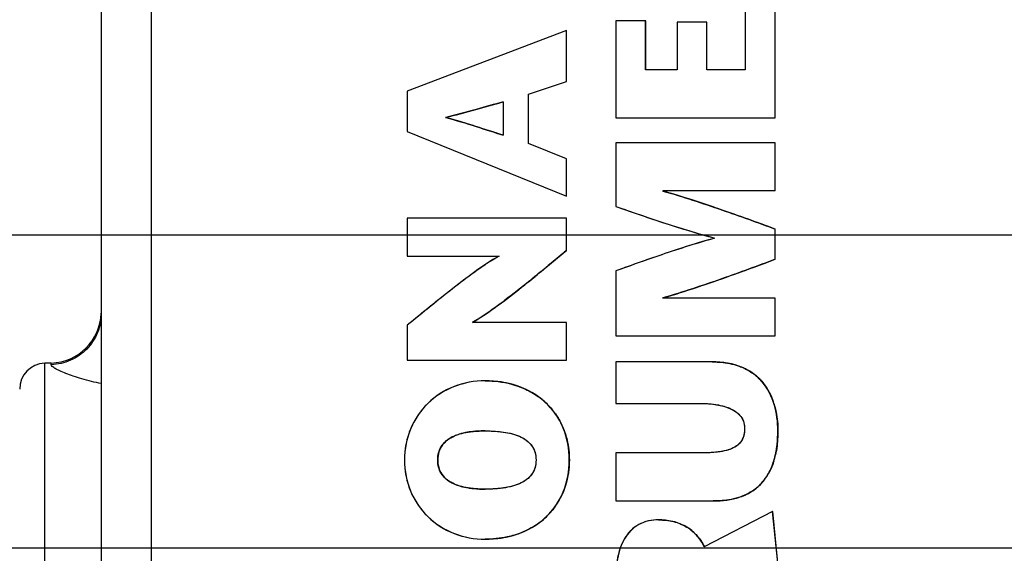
# Model space of a CAD drawing. Header units: inches. Extents: x 0 to 34, y 0 to 22.
# Tile 6 of 59: x 4.741 to 6.237, y 11.53 to 12.342. Entities that reach past the tile are written whole.
import ezdxf

# ---------------------------------------------------------------- set-up
doc = ezdxf.new("R2010")
doc.units = ezdxf.units.IN
doc.header["$LTSCALE"] = 1.87
doc.header["$MEASUREMENT"] = 0
doc.layers.get('0').update_dxf_attribs({"linetype": 'CONTINUOUS'})
doc.layers.add('DETAIL', color=7, linetype='CONTINUOUS')
doc.layers.add('DIMENSIONS', color=7, linetype='CONTINUOUS')
doc.styles.get("Standard").update_dxf_attribs({"font": 'txt', "width": 0.8})
doc.dimstyles.new('DIMSTYLE_1', dxfattribs={"dimtxt": 0.125, "dimasz": 0.18, "dimexe": 0.125, "dimexo": 0.0625, "dimgap": 0.03125, "dimtad": 0, "dimtih": 1, "dimtoh": 1, "dimlfac": 0.5, "dimzin": 4, "dimdsep": 46, "dimtxsty": 'STANDARD', "dimblk": '_FILLED', "dimblk1": '_FILLED', "dimblk2": '_FILLED', "dimcen": 0.09, "dimadec": 0, "dimazin": 0, "dimtp": 0.01, "dimtm": 0.01, "dimtfac": 1, "dimtofl": 0, "dimtmove": 0, "dimatfit": 3, "dimldrblk": '_FILLED', "dimfxl": 1, "dimtolj": 1, "dimtzin": 4, "dimarcsym": 0})
doc.dimstyles.new('DIMSTYLE_2', dxfattribs={"dimtxt": 0.125, "dimasz": 0.18, "dimexe": 0.125, "dimexo": 0.0625, "dimgap": 0.03125, "dimtad": 0, "dimtih": 1, "dimtoh": 1, "dimlfac": 0.5, "dimzin": 4, "dimdsep": 46, "dimtxsty": 'STANDARD', "dimblk": '_FILLED', "dimblk1": '_FILLED', "dimblk2": '_FILLED', "dimcen": 0.09, "dimadec": 0, "dimazin": 0, "dimtp": 0.001, "dimtm": 0.001, "dimtfac": 1, "dimtofl": 0, "dimtmove": 0, "dimatfit": 3, "dimldrblk": '_FILLED', "dimfxl": 1, "dimtolj": 1, "dimtzin": 4, "dimarcsym": 0})
doc.dimstyles.get("Standard").update_dxf_attribs({"dimtxt": 0.125, "dimasz": 0.18, "dimexe": 0.125, "dimexo": 0.0625, "dimgap": 0.09, "dimtad": 0, "dimtih": 1, "dimtoh": 1, "dimdec": 3, "dimzin": 4, "dimdsep": 46, "dimtxsty": 'STANDARD', "dimblk": '_FILLED', "dimblk1": '_FILLED', "dimblk2": '_FILLED', "dimcen": 0.09, "dimadec": 0, "dimazin": 0, "dimtol": 1, "dimtp": 0.01, "dimtm": 0.01, "dimtfac": 1, "dimtdec": 3, "dimtofl": 0, "dimtmove": 0, "dimatfit": 3, "dimldrblk": '_FILLED', "dimfxl": 1, "dimtolj": 1, "dimtzin": 4, "dimarcsym": 0})

# ---------------------------------------------------------------- blocks, each defined once
blk = doc.blocks.new('*D18')
at = {"layer": 'DIMENSIONS', "color": 2, "linetype": 'CONTINUOUS'}
blk.add_line((7.4418, 11.8375), (7.4418, 15.6145), dxfattribs=at)
at = {"layer": 'DIMENSIONS', "color": 2, "linetype": 'CONTINUOUS', "insert": (7.3793, 15.677), "char_height": 0.125, "width": 1.125, "attachment_point": 1, "rotation": 90, "line_spacing_factor": 0.9}
blk.add_mtext('1.29{\\Ftxt.shx;\\W1.000000;\\H0.125000; }[32.7]', dxfattribs=at)
blk = doc.blocks.new('_FILLED')
at = {"color": 0, "linetype": 'BYBLOCK'}
blk.add_solid([(0, 0), (-1, 0.1736), (-1, -0.1736)], dxfattribs=at)
blk = doc.blocks.new('*D21')
at = {"layer": 'DIMENSIONS', "color": 2, "linetype": 'CONTINUOUS'}
blk.add_line((8.1998, 11.7255), (8.1998, 15.6145), dxfattribs=at)
at = {"layer": 'DIMENSIONS', "color": 2, "linetype": 'CONTINUOUS', "insert": (8.1373, 15.677), "char_height": 0.125, "width": 1.125, "attachment_point": 1, "rotation": 90, "line_spacing_factor": 0.9}
blk.add_mtext('1.67{\\Ftxt.shx;\\W1.000000;\\H0.125000; }[42.3]', dxfattribs=at)
blk = doc.blocks.new('*D22')
at = {"layer": 'DIMENSIONS', "color": 6, "linetype": 'CONTINUOUS'}
blk.add_line((9.5876, 11.3719), (9.5876, 15.6145), dxfattribs=at)
at = {"layer": 'DIMENSIONS', "color": 6, "linetype": 'CONTINUOUS', "insert": (9.5251, 15.677), "char_height": 0.125, "width": 0.925, "attachment_point": 1, "rotation": 90, "line_spacing_factor": 0.9}
blk.add_mtext('2.36{\\Ftxt.shx;\\W1.000000;\\H0.125000; }[60]', dxfattribs=at)
blk = doc.blocks.new('*D35')
at = {"layer": 'DIMENSIONS', "color": 2, "linetype": 'CONTINUOUS'}
for p, q in [((4.1845, 11.6511), (4.0538, 11.6511)), ((4.2773, 11.538), (4.1845, 11.6511)), ((7.1423, 11.538), (4.2773, 11.538))]:
    blk.add_line(p, q, dxfattribs=at)
at = {"layer": 'DIMENSIONS', "color": 2, "linetype": 'CONTINUOUS', "insert": (3.9913, 11.7136), "char_height": 0.125, "width": 1.425, "attachment_point": 3, "line_spacing_factor": 0.9}
blk.add_mtext('2X 1.77{\\Ftxt.shx;\\W1.000000;\\H0.125000; }[45.1]', dxfattribs=at)
blk = doc.blocks.new('*D36')
at = {"layer": 'DIMENSIONS', "color": 2, "linetype": 'CONTINUOUS'}
for p, q in [((4.1664, 12.767), (4.0538, 12.767)), ((4.2753, 12.648), (4.1664, 12.767)), ((7.879, 12.648), (4.2753, 12.648))]:
    blk.add_line(p, q, dxfattribs=at)
at = {"layer": 'DIMENSIONS', "color": 2, "linetype": 'CONTINUOUS', "insert": (3.9913, 12.8295), "char_height": 0.125, "width": 1.125, "attachment_point": 3, "line_spacing_factor": 0.9}
blk.add_mtext('2.33{\\Ftxt.shx;\\W1.000000;\\H0.125000; }[59.2]', dxfattribs=at)
blk = doc.blocks.new('*D37')
at = {"layer": 'DIMENSIONS', "color": 2, "linetype": 'CONTINUOUS'}
blk.add_line((7.879, 13.38), (4.0538, 13.38), dxfattribs=at)
at = {"layer": 'DIMENSIONS', "color": 2, "linetype": 'CONTINUOUS', "insert": (3.9913, 13.4425), "char_height": 0.125, "width": 1.125, "attachment_point": 3, "line_spacing_factor": 0.9}
blk.add_mtext('2.70{\\Ftxt.shx;\\W1.000000;\\H0.125000; }[68.5]', dxfattribs=at)
blk = doc.blocks.new('*D38')
at = {"layer": 'DIMENSIONS', "color": 6, "linetype": 'CONTINUOUS'}
blk.add_line((11.2482, 12.014), (4.0538, 12.014), dxfattribs=at)
at = {"layer": 'DIMENSIONS', "color": 6, "linetype": 'CONTINUOUS', "insert": (3.9913, 12.0765), "char_height": 0.125, "width": 1.125, "attachment_point": 3, "line_spacing_factor": 0.9}
blk.add_mtext('2.01{\\Ftxt.shx;\\W1.000000;\\H0.125000; }[51.1]', dxfattribs=at)
blk = doc.blocks.new('*D39')
at = {"layer": 'DIMENSIONS', "color": 2, "linetype": 'CONTINUOUS'}
for p, q in [((10.8479, 13.361), (10.7504, 13.1732)), ((11.4633, 13.361), (10.8479, 13.361)), ((10.7504, 13.1732), (4.0538, 13.1732))]:
    blk.add_line(p, q, dxfattribs=at)
at = {"layer": 'DIMENSIONS', "color": 2, "linetype": 'CONTINUOUS', "insert": (3.9913, 13.2357), "char_height": 0.125, "width": 1.125, "attachment_point": 3, "line_spacing_factor": 0.9}
blk.add_mtext('2.69{\\Ftxt.shx;\\W1.000000;\\H0.125000; }[68.2]', dxfattribs=at)
blk = doc.blocks.new('*D40')
at = {"layer": 'DIMENSIONS', "color": 2, "linetype": 'CONTINUOUS'}
blk.add_line((9.6377, 13.628), (4.0538, 13.628), dxfattribs=at)
at = {"layer": 'DIMENSIONS', "color": 2, "linetype": 'CONTINUOUS', "insert": (3.9913, 13.6905), "char_height": 0.125, "width": 1.125, "attachment_point": 3, "line_spacing_factor": 0.9}
blk.add_mtext('2.82{\\Ftxt.shx;\\W1.000000;\\H0.125000; }[71.6]', dxfattribs=at)
blk = doc.blocks.new('*D41')
at = {"layer": 'DIMENSIONS', "color": 2, "linetype": 'CONTINUOUS'}
blk.add_line((9.6377, 12.528), (4.0538, 12.528), dxfattribs=at)
at = {"layer": 'DIMENSIONS', "color": 2, "linetype": 'CONTINUOUS', "insert": (3.9913, 12.5905), "char_height": 0.125, "width": 1.125, "attachment_point": 3, "line_spacing_factor": 0.9}
blk.add_mtext('2.27{\\Ftxt.shx;\\W1.000000;\\H0.125000; }[57.6]', dxfattribs=at)
blk = doc.blocks.new('*D43')
at = {"layer": 'DIMENSIONS', "color": 2, "linetype": 'CONTINUOUS'}
blk.add_line((8.0641, 14.106), (4.0538, 14.106), dxfattribs=at)
at = {"layer": 'DIMENSIONS', "color": 2, "linetype": 'CONTINUOUS', "insert": (3.9913, 14.1685), "char_height": 0.125, "width": 1.125, "attachment_point": 3, "line_spacing_factor": 0.9}
blk.add_mtext('3.06{\\Ftxt.shx;\\W1.000000;\\H0.125000; }[77.7]', dxfattribs=at)
blk = doc.blocks.new('*D44')
at = {"layer": 'DIMENSIONS', "color": 6, "linetype": 'CONTINUOUS'}
blk.add_line((11.4359, 11.8263), (11.4359, 7.3015), dxfattribs=at)
at = {"layer": 'DIMENSIONS', "color": 6, "linetype": 'CONTINUOUS', "insert": (11.3734, 7.239), "char_height": 0.125, "width": 1.125, "attachment_point": 3, "rotation": 90, "line_spacing_factor": 0.9}
blk.add_mtext('3.29{\\Ftxt.shx;\\W1.000000;\\H0.125000; }[83.4]', dxfattribs=at)
blk = doc.blocks.new('*D49')
at = {"layer": 'DIMENSIONS', "color": 2, "linetype": 'CONTINUOUS'}
blk.add_line((11.4359, 11.8263), (11.4359, 7.3015), dxfattribs=at)
at = {"layer": 'DIMENSIONS', "color": 2, "linetype": 'CONTINUOUS', "insert": (11.3734, 7.239), "char_height": 0.125, "width": 1.125, "attachment_point": 3, "rotation": 90, "line_spacing_factor": 0.9}
blk.add_mtext('3.29{\\Ftxt.shx;\\W1.000000;\\H0.125000; }[83.4]', dxfattribs=at)
blk = doc.blocks.new('*D52')
at = {"layer": 'DIMENSIONS', "color": 2, "linetype": 'CONTINUOUS'}
blk.add_line((11.2482, 12.014), (4.0538, 12.014), dxfattribs=at)
at = {"layer": 'DIMENSIONS', "color": 2, "linetype": 'CONTINUOUS', "insert": (3.9913, 12.0765), "char_height": 0.125, "width": 1.125, "attachment_point": 3, "line_spacing_factor": 0.9}
blk.add_mtext('2.01{\\Ftxt.shx;\\W1.000000;\\H0.125000; }[51.1]', dxfattribs=at)
blk = doc.blocks.new('*D53')
at = {"layer": 'DIMENSIONS', "color": 2, "linetype": 'CONTINUOUS'}
blk.add_line((9.5876, 11.3719), (9.5876, 15.6145), dxfattribs=at)
at = {"layer": 'DIMENSIONS', "color": 2, "linetype": 'CONTINUOUS', "insert": (9.5251, 15.677), "char_height": 0.125, "width": 0.925, "attachment_point": 1, "rotation": 90, "line_spacing_factor": 0.9}
blk.add_mtext('2.36{\\Ftxt.shx;\\W1.000000;\\H0.125000; }[60]', dxfattribs=at)

msp = doc.modelspace()

# ---------------------------------------------------------------- linework, layer by layer
at = {"color": 7, "linetype": 'CONTINUOUS'}
for p, q in [((4.8653, 14.5477), (4.8653, 8.3683)), ((4.9413, 14.5477), (4.9413, 8.3683)), ((5.8439, 12.3545), (5.8439, 12.2656)), ((5.8892, 12.1926), (5.8892, 12.3545)), ((5.8893, 12.1926), (5.8893, 12.3545)), ((5.6471, 12.3397), (5.6471, 12.1926)), ((5.6925, 12.3397), (5.6471, 12.3397)), ((5.6924, 12.2656), (5.6924, 12.3397)), ((5.6925, 12.2656), (5.6925, 12.3397)), ((5.7402, 12.3379), (5.7402, 12.2656)), ((5.7855, 12.3379), (5.7402, 12.3379)), ((5.7854, 12.2656), (5.7854, 12.3379)), ((5.7855, 12.2656), (5.7855, 12.3379)), ((5.5722, 12.3252), (5.3302, 12.2331)), ((5.5722, 12.2476), (5.5722, 12.3252)), ((5.5723, 12.3252), (5.5722, 12.3252)), ((5.5723, 12.2476), (5.5723, 12.3252)), ((5.7402, 12.2656), (5.6924, 12.2656)), ((5.8439, 12.2656), (5.7854, 12.2656)), ((5.5144, 12.2286), (5.5722, 12.2476)), ((5.5145, 12.2286), (5.5723, 12.2476)), ((5.5723, 12.2476), (5.5722, 12.2476)), ((5.3302, 12.2331), (5.3302, 12.1718)), ((5.5144, 12.1535), (5.5144, 12.2286)), ((5.5145, 12.2286), (5.5144, 12.2286)), ((5.5145, 12.1535), (5.5145, 12.2286)), ((5.4761, 12.2168), (5.4761, 12.166)), ((5.3898, 12.1933), (5.3896, 12.1933)), ((5.6471, 12.1926), (5.8893, 12.1926)), ((5.3302, 12.1718), (5.5722, 12.0732)), ((5.5722, 12.1303), (5.5144, 12.1535)), ((5.5145, 12.1535), (5.5144, 12.1535)), ((5.5723, 12.1303), (5.5145, 12.1535)), ((5.6471, 12.1545), (5.6471, 12.0577)), ((5.8893, 12.1545), (5.6471, 12.1545)), ((5.8892, 12.0815), (5.8892, 12.1545)), ((5.8893, 12.0815), (5.8893, 12.1545)), ((5.5722, 12.0732), (5.5722, 12.1303)), ((5.5723, 12.1303), (5.5722, 12.1303)), ((5.5723, 12.0732), (5.5723, 12.1303)), ((5.8893, 12.0815), (5.7186, 12.0814)), ((5.5723, 12.0732), (5.5722, 12.0732)), ((5.3302, 12.0397), (5.3302, 11.9822)), ((5.5723, 12.0397), (5.3302, 12.0397)), ((5.5722, 11.9909), (5.5722, 12.0397)), ((5.5723, 11.9909), (5.5723, 12.0397)), ((5.8892, 11.9774), (5.8892, 12.0234)), ((5.8893, 12.0234), (5.8892, 12.0234)), ((5.8893, 11.9774), (5.8893, 12.0234)), ((5.5723, 11.9909), (5.5722, 11.9909)), ((5.3302, 11.9822), (5.4699, 11.9822)), ((5.8893, 11.9774), (5.8892, 11.9774)), ((5.6471, 11.9598), (5.6471, 11.8608)), ((5.8893, 11.9182), (5.7186, 11.9184)), ((5.8892, 11.8608), (5.8892, 11.9182)), ((5.8893, 11.8608), (5.8893, 11.9182)), ((5.4409, 11.8886), (5.4294, 11.8816)), ((5.5723, 11.8815), (5.4294, 11.8815)), ((5.5722, 11.8241), (5.5722, 11.8815)), ((5.5723, 11.8241), (5.5723, 11.8815)), ((5.3302, 11.8771), (5.3302, 11.8241)), ((5.6471, 11.8608), (5.8893, 11.8608)), ((4.7893, 11.8196), (4.7793, 11.8193)), ((4.7893, 11.8171), (4.7893, 11.8196)), ((5.3302, 11.8241), (5.5723, 11.8241)), ((5.6471, 11.8214), (5.6471, 11.7584)), ((5.7935, 11.8214), (5.6471, 11.8214)), ((4.7793, 11.0966), (4.7793, 11.8193)), ((5.4485, 11.7927), (5.4484, 11.7927)), ((5.6471, 11.7584), (5.7728, 11.7584)), ((5.4485, 11.7165), (5.4484, 11.7165)), ((5.8934, 11.7169), (5.8933, 11.7169)), ((5.3766, 11.6722), (5.3765, 11.6722)), ((5.5765, 11.6722), (5.5764, 11.6722)), ((5.6471, 11.683), (5.6471, 11.61)), ((5.7738, 11.683), (5.6471, 11.683)), ((5.4142, 11.6316), (5.4231, 11.6298)), ((5.4485, 11.6279), (5.4484, 11.6279)), ((5.6471, 11.61), (5.7952, 11.61)), ((5.7951, 11.61), (5.7952, 11.61)), ((5.7952, 11.61), (5.7953, 11.61)), ((5.7119, 11.5812), (5.7118, 11.5812)), ((5.8854, 11.594), (5.7816, 11.5404)), ((5.8933, 11.5159), (5.8854, 11.594)), ((5.8855, 11.594), (5.8854, 11.594)), ((5.8934, 11.5159), (5.8855, 11.594)), ((5.4485, 11.5518), (5.4484, 11.5518)), ((5.4484, 11.5518), (5.4485, 11.5518)), ((5.4485, 11.5518), (5.4485, 11.5518))]:
    msp.add_line(p, q, dxfattribs=at)
for centre, radius, start, end in [((4.7866, 11.8983), 0.0787, 272, 357.7832), ((4.7807, 11.7799), 0.0394, 92, 180), ((5.8088, 11.7386), 0.0803, 46.93, 55.7679), ((5.464, 11.677), 0.1125, 44.3593, 54.7922), ((5.7816, 11.7246), 0.1111, 15.1807, 20.3088), ((5.4665, 11.6796), 0.1089, 36.0947, 44.3056), ((5.4429, 11.5915), 0.1248, 97.9796, 99.192), ((5.4607, 11.677), 0.1153, 17.6058, 22.435), ((5.4112, 11.6746), 0.0343, 153.4136, 156.3587), ((5.7716, 11.7063), 0.121, 342.7502, 347.5562), ((5.411, 11.6698), 0.0341, 205.0399, 209.4356), ((5.8134, 11.6877), 0.0749, 311.3219, 323.5387), ((5.8082, 11.6915), 0.0814, 323.5623, 330.8722), ((5.443, 11.7538), 0.1256, 260.8707, 262.1843), ((5.8139, 11.6873), 0.0744, 303.6961, 311.2232), ((5.466, 11.6652), 0.1095, 323.3123, 335.5142), ((5.4662, 11.6652), 0.1093, 312.5716, 323.2367), ((5.4635, 11.6682), 0.1134, 304.5422, 312.546), ((5.7199, 11.5125), 0.0675, 47.6815, 59.0348), ((5.4543, 11.6858), 0.1333, 286.7159, 292.4739)]:
    msp.add_arc(centre, radius, start, end, dxfattribs=at)
for points, knots in [([(5.3885, 12.193), (5.404, 12.1969), (5.4332, 12.2047), (5.4623, 12.213), (5.4761, 12.2168)], [0, 0, 0, 0, 0.525427, 1, 1, 1, 1]), ([(5.4762, 12.2168), (5.4624, 12.213), (5.4333, 12.2047), (5.4041, 12.1969), (5.3886, 12.193)], [0, 0, 0, 0, 0.474573, 1, 1, 1, 1]), ([(5.4761, 12.166), (5.4622, 12.1703), (5.4333, 12.18), (5.404, 12.1887), (5.3885, 12.1929)], [0, 0, 0, 0, 0.475421, 1, 1, 1, 1]), ([(5.4761, 12.166), (5.4615, 12.1705), (5.4325, 12.1802), (5.4033, 12.189), (5.3886, 12.193)], [0, 0, 0, 0, 0.500013, 1, 1, 1, 1]), ([(5.3886, 12.1929), (5.4041, 12.1887), (5.4334, 12.18), (5.4623, 12.1703), (5.4762, 12.166)], [0, 0, 0, 0, 0.524579, 1, 1, 1, 1]), ([(5.8892, 12.0234), (5.8621, 12.0333), (5.8057, 12.0539), (5.7486, 12.0724), (5.7186, 12.0812)], [0, 0, 0, 0, 0.479635, 1, 1, 1, 1]), ([(5.7187, 12.0812), (5.7487, 12.0724), (5.8058, 12.0539), (5.8622, 12.0333), (5.8893, 12.0234)], [0, 0, 0, 0, 0.520365, 1, 1, 1, 1]), ([(5.6471, 12.0577), (5.6708, 12.0495), (5.7204, 12.0323), (5.7707, 12.0169), (5.7973, 12.0096)], [0, 0, 0, 0, 0.476296, 1, 1, 1, 1]), ([(5.6471, 12.0577), (5.672, 12.0491), (5.7216, 12.0318), (5.7719, 12.0166), (5.7973, 12.0096)], [0, 0, 0, 0, 0.500015, 1, 1, 1, 1]), ([(5.7973, 12.0096), (5.7707, 12.002), (5.7204, 11.9861), (5.6708, 11.9682), (5.6471, 11.9598)], [0, 0, 0, 0, 0.523552, 1, 1, 1, 1]), ([(5.7973, 12.0096), (5.7719, 12.0023), (5.7216, 11.9865), (5.6719, 11.9687), (5.6471, 11.9598)], [0, 0, 0, 0, 0.499987, 1, 1, 1, 1]), ([(5.4293, 11.8816), (5.4408, 11.8881), (5.4644, 11.9042), (5.4999, 11.9314), (5.5362, 11.961), (5.5604, 11.9812), (5.5722, 11.9909)], [0, 0, 0, 0, 0.219113, 0.475785, 0.744743, 1, 1, 1, 1]), ([(5.4294, 11.8815), (5.4424, 11.8891), (5.4671, 11.9061), (5.5027, 11.9337), (5.5376, 11.9621), (5.5606, 11.9814), (5.5722, 11.9909)], [0, 0, 0, 0, 0.249979, 0.500037, 0.749996, 1, 1, 1, 1]), ([(5.5723, 11.9909), (5.5645, 11.9845), (5.532, 11.9575), (5.4994, 11.9306), (5.4737, 11.9114)], [0, 0, 0, 0, 0.239828, 1, 1, 1, 1]), ([(5.4699, 11.9822), (5.457, 11.9754), (5.4329, 11.9587), (5.3982, 11.9322), (5.364, 11.9048), (5.3415, 11.8863), (5.3302, 11.8771)], [0, 0, 0, 0, 0.249982, 0.50006, 0.749974, 1, 1, 1, 1]), ([(5.4699, 11.9821), (5.4653, 11.9797), (5.4553, 11.9738), (5.4332, 11.9588), (5.403, 11.936), (5.3665, 11.9068), (5.342, 11.8867), (5.3302, 11.8771)], [0, 0, 0, 0, 0.089597, 0.198862, 0.457722, 0.73795, 1, 1, 1, 1]), ([(5.7186, 11.9186), (5.7486, 11.9276), (5.8057, 11.9464), (5.8621, 11.9673), (5.8892, 11.9774)], [0, 0, 0, 0, 0.520305, 1, 1, 1, 1]), ([(5.7186, 11.9184), (5.7331, 11.9227), (5.7689, 11.9342), (5.8257, 11.9538), (5.868, 11.9695), (5.8892, 11.9774)], [0, 0, 0, 0, 0.249997, 0.625001, 1, 1, 1, 1]), ([(5.8893, 11.9774), (5.8623, 11.9673), (5.8058, 11.9464), (5.7487, 11.9276), (5.7187, 11.9186)], [0, 0, 0, 0, 0.479695, 1, 1, 1, 1]), ([(5.4737, 11.9114), (5.4708, 11.9093), (5.4601, 11.9014), (5.4492, 11.8938), (5.4409, 11.8886)], [0, 0, 0, 0, 0.264969, 1, 1, 1, 1]), ([(4.8653, 11.8953), (4.8653, 11.8853), (4.8614, 11.8652), (4.8446, 11.8396), (4.8194, 11.822), (4.7993, 11.8175), (4.7893, 11.8171)], [0, 0, 0, 0, 0.249209, 0.498874, 0.749194, 1, 1, 1, 1]), ([(5.8933, 11.7169), (5.8933, 11.7302), (5.8903, 11.7563), (5.8756, 11.786), (5.857, 11.8037), (5.8319, 11.818), (5.809, 11.8214), (5.7934, 11.8214)], [0, 0, 0, 0, 0.245146, 0.475281, 0.590927, 0.712892, 1, 1, 1, 1]), ([(5.8933, 11.7169), (5.8933, 11.7305), (5.8908, 11.7512), (5.8804, 11.7766), (5.8685, 11.7935), (5.8526, 11.8068), (5.8278, 11.8187), (5.807, 11.8214), (5.7934, 11.8214)], [0, 0, 0, 0, 0.249745, 0.375007, 0.500167, 0.625255, 0.750467, 1, 1, 1, 1]), ([(5.7935, 11.8214), (5.7968, 11.8214), (5.8091, 11.821), (5.8214, 11.819), (5.83, 11.8163)], [0, 0, 0, 0, 0.271111, 1, 1, 1, 1]), ([(4.8653, 11.7884), (4.8553, 11.7903), (4.841, 11.7937), (4.8232, 11.7993), (4.812, 11.8034), (4.8029, 11.8073), (4.7958, 11.8109), (4.7915, 11.8138), (4.7893, 11.8161), (4.7893, 11.8171)], [0, 0, 0, 0, 0.370514, 0.534453, 0.679717, 0.802476, 0.898635, 0.964447, 1, 1, 1, 1]), ([(5.83, 11.8163), (5.8322, 11.8157), (5.8406, 11.8128), (5.8486, 11.8087), (5.854, 11.805)], [0, 0, 0, 0, 0.262201, 1, 1, 1, 1]), ([(5.4484, 11.7927), (5.4322, 11.7927), (5.4002, 11.7868), (5.3596, 11.7608), (5.3321, 11.7208), (5.326, 11.6886), (5.326, 11.6722)], [0, 0, 0, 0, 0.255257, 0.498579, 0.74179, 1, 1, 1, 1]), ([(5.4484, 11.7927), (5.4325, 11.7927), (5.4005, 11.7869), (5.3593, 11.7607), (5.3319, 11.7202), (5.326, 11.6881), (5.326, 11.6722)], [0, 0, 0, 0, 0.2501, 0.500003, 0.749871, 1, 1, 1, 1]), ([(5.5764, 11.6722), (5.5764, 11.6893), (5.5706, 11.7224), (5.5416, 11.763), (5.4986, 11.7877), (5.4655, 11.7927), (5.4484, 11.7927)], [0, 0, 0, 0, 0.26092, 0.498488, 0.738975, 1, 1, 1, 1]), ([(5.5764, 11.6722), (5.5764, 11.6886), (5.5721, 11.7136), (5.5564, 11.7426), (5.5345, 11.7673), (5.4977, 11.788), (5.4648, 11.7927), (5.4484, 11.7927)], [0, 0, 0, 0, 0.249764, 0.375169, 0.500545, 0.750015, 1, 1, 1, 1]), ([(5.4485, 11.7927), (5.4534, 11.7927), (5.4719, 11.7919), (5.4904, 11.7878), (5.5031, 11.7827)], [0, 0, 0, 0, 0.261218, 1, 1, 1, 1]), ([(5.5031, 11.7827), (5.5054, 11.7818), (5.5144, 11.778), (5.5229, 11.7731), (5.5289, 11.7689)], [0, 0, 0, 0, 0.25395, 1, 1, 1, 1]), ([(5.8762, 11.7823), (5.8791, 11.7778), (5.8825, 11.7715), (5.8852, 11.7648), (5.8858, 11.7631)], [0, 0, 0, 0, 0.747277, 1, 1, 1, 1]), ([(5.7726, 11.7584), (5.7828, 11.7584), (5.7972, 11.7575), (5.8147, 11.7532), (5.8273, 11.7479), (5.8374, 11.7397), (5.8422, 11.7289), (5.8428, 11.7232), (5.8428, 11.7203)], [0, 0, 0, 0, 0.343949, 0.484424, 0.60644, 0.808639, 0.902219, 1, 1, 1, 1]), ([(5.7726, 11.7584), (5.78, 11.7584), (5.7948, 11.7577), (5.8131, 11.7541), (5.8267, 11.748), (5.8356, 11.7411), (5.8417, 11.7315), (5.8428, 11.724), (5.8428, 11.7203)], [0, 0, 0, 0, 0.249847, 0.499666, 0.624957, 0.749943, 0.87492, 1, 1, 1, 1]), ([(5.8888, 11.7537), (5.8896, 11.7508), (5.8924, 11.7387), (5.8934, 11.7262), (5.8934, 11.7169)], [0, 0, 0, 0, 0.244287, 1, 1, 1, 1]), ([(5.5545, 11.7437), (5.5558, 11.742), (5.5607, 11.7348), (5.5647, 11.727), (5.5672, 11.721)], [0, 0, 0, 0, 0.247112, 1, 1, 1, 1]), ([(5.3765, 11.6722), (5.3765, 11.6791), (5.3797, 11.6933), (5.3969, 11.7082), (5.4207, 11.7153), (5.4386, 11.7165), (5.4484, 11.7165)], [0, 0, 0, 0, 0.21981, 0.4331, 0.688045, 1, 1, 1, 1]), ([(5.3765, 11.6722), (5.3765, 11.6762), (5.3774, 11.6841), (5.3827, 11.695), (5.3913, 11.7035), (5.4053, 11.7111), (5.4247, 11.7157), (5.4405, 11.7165), (5.4484, 11.7165)], [0, 0, 0, 0, 0.125261, 0.250338, 0.375289, 0.500617, 0.750235, 1, 1, 1, 1]), ([(5.423, 11.7147), (5.4222, 11.7145), (5.4191, 11.714), (5.416, 11.7133), (5.4137, 11.7128)], [0, 0, 0, 0, 0.256863, 1, 1, 1, 1]), ([(5.4485, 11.7165), (5.4465, 11.7165), (5.4388, 11.7164), (5.4312, 11.7158), (5.4256, 11.7151)], [0, 0, 0, 0, 0.262816, 1, 1, 1, 1]), ([(5.4484, 11.7165), (5.4589, 11.7165), (5.474, 11.7157), (5.4926, 11.7115), (5.5072, 11.706), (5.5192, 11.6965), (5.525, 11.6833), (5.5259, 11.676), (5.5259, 11.6722)], [0, 0, 0, 0, 0.315046, 0.45093, 0.572615, 0.7831, 0.886393, 1, 1, 1, 1]), ([(5.4484, 11.7165), (5.4567, 11.7165), (5.4734, 11.7157), (5.4979, 11.711), (5.5168, 11.6998), (5.5248, 11.6848), (5.5259, 11.6764), (5.5259, 11.6722)], [0, 0, 0, 0, 0.250313, 0.500515, 0.749133, 0.874431, 1, 1, 1, 1]), ([(5.8428, 11.7203), (5.8428, 11.7139), (5.841, 11.704), (5.8326, 11.6945), (5.8244, 11.6896), (5.8143, 11.6863), (5.7972, 11.6833), (5.7834, 11.683), (5.7737, 11.683)], [0, 0, 0, 0, 0.217828, 0.315265, 0.41904, 0.536618, 0.671877, 1, 1, 1, 1]), ([(5.8428, 11.7203), (5.8428, 11.7166), (5.8422, 11.7091), (5.8372, 11.6988), (5.8284, 11.6914), (5.8179, 11.6872), (5.807, 11.6849), (5.7922, 11.6832), (5.7811, 11.683), (5.7737, 11.683)], [0, 0, 0, 0, 0.125379, 0.250366, 0.375023, 0.500493, 0.625416, 0.750368, 1, 1, 1, 1]), ([(5.7951, 11.61), (5.8035, 11.61), (5.8191, 11.6111), (5.8406, 11.6169), (5.8582, 11.6266), (5.8767, 11.6442), (5.8909, 11.6753), (5.8933, 11.7025), (5.8933, 11.7169)], [0, 0, 0, 0, 0.151292, 0.282288, 0.399872, 0.511352, 0.739533, 1, 1, 1, 1]), ([(5.7951, 11.61), (5.8089, 11.61), (5.83, 11.6124), (5.8552, 11.6244), (5.8709, 11.6383), (5.8823, 11.6559), (5.8915, 11.6822), (5.8933, 11.7031), (5.8933, 11.7169)], [0, 0, 0, 0, 0.249537, 0.374756, 0.499789, 0.624901, 0.750194, 1, 1, 1, 1]), ([(5.8934, 11.7169), (5.8934, 11.7137), (5.8932, 11.7014), (5.8917, 11.689), (5.8898, 11.6802)], [0, 0, 0, 0, 0.261772, 1, 1, 1, 1]), ([(5.4031, 11.7093), (5.4023, 11.7089), (5.3989, 11.7075), (5.3956, 11.7057), (5.3934, 11.7041)], [0, 0, 0, 0, 0.25946, 1, 1, 1, 1]), ([(5.4137, 11.7128), (5.4128, 11.7125), (5.4092, 11.7116), (5.4057, 11.7103), (5.4031, 11.7093)], [0, 0, 0, 0, 0.259174, 1, 1, 1, 1]), ([(5.5706, 11.7118), (5.5715, 11.7088), (5.5751, 11.6959), (5.5765, 11.6824), (5.5765, 11.6722)], [0, 0, 0, 0, 0.23954, 1, 1, 1, 1]), ([(5.3797, 11.6883), (5.3792, 11.6871), (5.3773, 11.682), (5.3766, 11.6764), (5.3766, 11.6722)], [0, 0, 0, 0, 0.236923, 1, 1, 1, 1]), ([(5.326, 11.6722), (5.326, 11.6558), (5.3321, 11.6236), (5.3596, 11.5837), (5.4002, 11.5577), (5.4322, 11.5518), (5.4484, 11.5518)], [0, 0, 0, 0, 0.258113, 0.501298, 0.74466, 1, 1, 1, 1]), ([(5.326, 11.6722), (5.326, 11.6564), (5.3319, 11.6242), (5.3593, 11.5838), (5.4005, 11.5576), (5.4325, 11.5518), (5.4484, 11.5518)], [0, 0, 0, 0, 0.250127, 0.499993, 0.749898, 1, 1, 1, 1]), ([(5.4484, 11.6279), (5.4386, 11.6279), (5.4207, 11.6292), (5.3969, 11.6363), (5.3797, 11.6511), (5.3765, 11.6653), (5.3765, 11.6722)], [0, 0, 0, 0, 0.312097, 0.567139, 0.780411, 1, 1, 1, 1]), ([(5.4484, 11.6279), (5.4405, 11.6279), (5.4247, 11.6288), (5.4053, 11.6334), (5.3913, 11.641), (5.3827, 11.6494), (5.3774, 11.6603), (5.3765, 11.6683), (5.3765, 11.6722)], [0, 0, 0, 0, 0.249766, 0.499385, 0.624713, 0.749664, 0.87474, 1, 1, 1, 1]), ([(5.3766, 11.6722), (5.3766, 11.6707), (5.3769, 11.6649), (5.3783, 11.6592), (5.3801, 11.6554)], [0, 0, 0, 0, 0.267783, 1, 1, 1, 1]), ([(5.5259, 11.6722), (5.5259, 11.6684), (5.525, 11.6612), (5.5192, 11.648), (5.5072, 11.6385), (5.4926, 11.633), (5.474, 11.6287), (5.4589, 11.6279), (5.4484, 11.6279)], [0, 0, 0, 0, 0.113477, 0.216691, 0.427161, 0.548883, 0.68482, 1, 1, 1, 1]), ([(5.4484, 11.5518), (5.4655, 11.5518), (5.4986, 11.5568), (5.5416, 11.5814), (5.5706, 11.622), (5.5764, 11.6552), (5.5764, 11.6722)], [0, 0, 0, 0, 0.261082, 0.50156, 0.739074, 1, 1, 1, 1]), ([(5.4484, 11.5518), (5.4648, 11.5518), (5.4977, 11.5565), (5.5345, 11.5772), (5.5564, 11.6019), (5.5721, 11.6309), (5.5764, 11.6559), (5.5764, 11.6722)], [0, 0, 0, 0, 0.249987, 0.499457, 0.624833, 0.750237, 1, 1, 1, 1]), ([(5.5259, 11.6722), (5.5259, 11.668), (5.5248, 11.6596), (5.5168, 11.6446), (5.4979, 11.6335), (5.4734, 11.6287), (5.4567, 11.6279), (5.4484, 11.6279)], [0, 0, 0, 0, 0.125567, 0.250863, 0.499487, 0.749689, 1, 1, 1, 1]), ([(5.5765, 11.6722), (5.5765, 11.6674), (5.5756, 11.6495), (5.5711, 11.6318), (5.5656, 11.6198)], [0, 0, 0, 0, 0.266016, 1, 1, 1, 1]), ([(5.8872, 11.6704), (5.8867, 11.6687), (5.8845, 11.6624), (5.8818, 11.6562), (5.8793, 11.6519)], [0, 0, 0, 0, 0.255912, 1, 1, 1, 1]), ([(5.3943, 11.6397), (5.395, 11.6392), (5.3979, 11.6375), (5.401, 11.636), (5.4034, 11.6351)], [0, 0, 0, 0, 0.241873, 1, 1, 1, 1]), ([(5.4034, 11.6351), (5.4042, 11.6347), (5.4078, 11.6334), (5.4114, 11.6323), (5.4142, 11.6316)], [0, 0, 0, 0, 0.24099, 1, 1, 1, 1]), ([(5.4259, 11.6294), (5.4277, 11.6291), (5.4352, 11.6282), (5.4428, 11.6279), (5.4485, 11.6279)], [0, 0, 0, 0, 0.237449, 1, 1, 1, 1]), ([(5.8552, 11.6254), (5.854, 11.6246), (5.8489, 11.6215), (5.8435, 11.6189), (5.8393, 11.6173)], [0, 0, 0, 0, 0.242935, 1, 1, 1, 1]), ([(5.8301, 11.6143), (5.8275, 11.6135), (5.8161, 11.6109), (5.8042, 11.61), (5.7952, 11.61)], [0, 0, 0, 0, 0.23052, 1, 1, 1, 1]), ([(5.8393, 11.6173), (5.8386, 11.617), (5.8356, 11.6159), (5.8325, 11.6149), (5.8301, 11.6143)], [0, 0, 0, 0, 0.244864, 1, 1, 1, 1]), ([(5.7118, 11.5812), (5.7026, 11.5812), (5.6887, 11.5786), (5.6734, 11.5688), (5.6602, 11.5549), (5.6492, 11.529), (5.6471, 11.5061), (5.6471, 11.4934)], [0, 0, 0, 0, 0.224202, 0.331189, 0.441344, 0.689404, 1, 1, 1, 1]), ([(5.7118, 11.5812), (5.7067, 11.5812), (5.6964, 11.5802), (5.6818, 11.5748), (5.6694, 11.5654), (5.6569, 11.5489), (5.6486, 11.5241), (5.6471, 11.5036), (5.6471, 11.4934)], [0, 0, 0, 0, 0.125124, 0.250244, 0.375219, 0.50044, 0.75001, 1, 1, 1, 1]), ([(5.7816, 11.5404), (5.7789, 11.5461), (5.7718, 11.557), (5.7565, 11.5705), (5.7359, 11.5795), (5.7202, 11.5812), (5.7118, 11.5812)], [0, 0, 0, 0, 0.222094, 0.452847, 0.705183, 1, 1, 1, 1]), ([(5.7816, 11.5404), (5.7785, 11.5468), (5.7705, 11.5588), (5.7535, 11.5723), (5.7332, 11.5799), (5.7189, 11.5812), (5.7118, 11.5812)], [0, 0, 0, 0, 0.250005, 0.49988, 0.74983, 1, 1, 1, 1]), ([(5.7119, 11.5812), (5.7147, 11.5812), (5.7252, 11.5808), (5.7357, 11.5787), (5.7428, 11.5761)], [0, 0, 0, 0, 0.272754, 1, 1, 1, 1]), ([(5.5278, 11.5748), (5.5261, 11.5736), (5.5189, 11.5689), (5.5112, 11.5651), (5.5052, 11.5626)], [0, 0, 0, 0, 0.247245, 1, 1, 1, 1]), ([(5.7428, 11.5761), (5.7439, 11.5757), (5.7479, 11.5741), (5.7519, 11.5721), (5.7547, 11.5704)], [0, 0, 0, 0, 0.257096, 1, 1, 1, 1]), ([(5.4926, 11.5581), (5.4892, 11.5571), (5.4748, 11.5533), (5.4598, 11.5518), (5.4485, 11.5518)], [0, 0, 0, 0, 0.242124, 1, 1, 1, 1]), ([(5.7654, 11.5624), (5.7671, 11.5609), (5.7736, 11.5543), (5.7787, 11.5465), (5.7818, 11.5404)], [0, 0, 0, 0, 0.254947, 1, 1, 1, 1])]:
    msp.add_open_spline(points, degree=3, knots=knots, dxfattribs=at)
for points in [[(5.3886, 12.193), (5.4179, 12.2003), (5.4469, 12.2088), (5.4761, 12.2168)], [(5.8892, 12.0234), (5.8328, 12.0441), (5.7762, 12.0644), (5.7186, 12.0814)], [(5.8636, 11.7973), (5.8684, 11.7928), (5.8726, 11.7877), (5.8762, 11.7823)], [(5.3885, 11.7003), (5.3852, 11.6974), (5.3825, 11.6938), (5.3805, 11.6899)], [(5.3934, 11.7041), (5.3916, 11.703), (5.39, 11.7017), (5.3885, 11.7003)], [(5.3813, 11.6531), (5.3833, 11.6495), (5.3859, 11.6464), (5.3889, 11.6437)], [(5.3889, 11.6437), (5.3906, 11.6422), (5.3924, 11.6409), (5.3943, 11.6397)]]:
    msp.add_open_spline(points, degree=3, dxfattribs=at)

# ---------------------------------------------------------------- dimensions: what is measured, and where the dimension line sits
at = {"layer": 'DIMENSIONS', "color": 2, "linetype": 'CONTINUOUS'}
for feature_location, offset, dtype, origin, dimstyle, picture, middle in [((7.4418, 11.8375), (0, 3.777), 1, (4.8653, 11.775), 'DIMSTYLE_1', '*D18', (7.4418, 16.2395)), ((8.1998, 11.7255), (0, 3.889), 1, (4.8653, 11.663), 'DIMSTYLE_1', '*D21', (8.1998, 16.2395)), ((9.5876, 11.3719), (0, 4.2426), 1, (4.8653, 11.3094), 'DIMSTYLE_2', '*D53', (9.5876, 16.1395)), ((8.0641, 14.106), (-4.0103, 0), 0, (8.1266, 7.9897), 'DIMSTYLE_1', '*D43', (3.4288, 14.106)), ((9.6377, 13.628), (-5.5838, 0), 0, (9.7002, 7.9897), 'DIMSTYLE_1', '*D40', (3.4288, 13.628)), ((7.879, 13.38), (-3.8252, 0), 0, (7.9415, 7.9897), 'DIMSTYLE_1', '*D37', (3.4288, 13.38)), ((11.4633, 13.361), (-7.4095, -0.1877), 0, (11.5258, 7.9897), 'DIMSTYLE_1', '*D39', (3.4288, 13.1732)), ((7.879, 12.648), (-3.8252, 0.1191), 0, (7.9415, 7.9897), 'DIMSTYLE_1', '*D36', (3.4288, 12.767)), ((9.6377, 12.528), (-5.5838, 0), 0, (9.7002, 7.9897), 'DIMSTYLE_1', '*D41', (3.4288, 12.528)), ((11.2482, 12.014), (-7.1943, 0), 0, (11.3107, 7.9897), 'DIMSTYLE_2', '*D52', (3.4288, 12.014)), ((11.4359, 11.8263), (0, -4.5248), 1, (4.8653, 11.8888), 'DIMSTYLE_2', '*D49', (11.4359, 6.6765))]:
    dim = msp.add_ordinate_dim(feature_location=feature_location, offset=offset, dtype=dtype, origin=origin, dimstyle=dimstyle, dxfattribs=at)
    dim.commit()
    dim.dimension.update_dxf_attribs({"geometry": picture, "text_midpoint": middle})
at = {"layer": 'DIMENSIONS', "color": 6, "linetype": 'CONTINUOUS'}
for feature_location, offset, dtype, origin, picture, middle in [((9.5876, 11.3719), (0, 4.2426), 1, (4.8653, 11.3094), '*D22', (9.5876, 16.1395)), ((11.2482, 12.014), (-7.1943, 0), 0, (11.3107, 7.9897), '*D38', (3.4288, 12.014)), ((11.4359, 11.8263), (0, -4.5248), 1, (4.8653, 11.8888), '*D44', (11.4359, 6.6765))]:
    dim = msp.add_ordinate_dim(feature_location=feature_location, offset=offset, dtype=dtype, origin=origin, dimstyle='DIMSTYLE_1', dxfattribs=at)
    dim.commit()
    dim.dimension.update_dxf_attribs({"geometry": picture, "text_midpoint": middle})
at = {"layer": 'DIMENSIONS', "color": 2, "linetype": 'CONTINUOUS'}
dim = msp.add_ordinate_dim(feature_location=(7.1423, 11.538), offset=(-3.0885, 0.1131), dtype=0, origin=(7.2048, 7.9897), text='2X <>', dimstyle='DIMSTYLE_1', dxfattribs=at)
dim.commit()
dim.dimension.update_dxf_attribs({"geometry": '*D35', "text_midpoint": (3.2788, 11.6511)})

# ---------------------------------------------------------------- leaders
at = {"layer": 'DETAIL', "color": 2, "linetype": 'CONTINUOUS'}
msp.add_leader([(7.3962, 11.6403), (4.1678, 14.7129), (3.9878, 14.7129)], dimstyle='STANDARD', override={"dimtad": 0}, dxfattribs=at)

doc.saveas('drawing.dxf')
